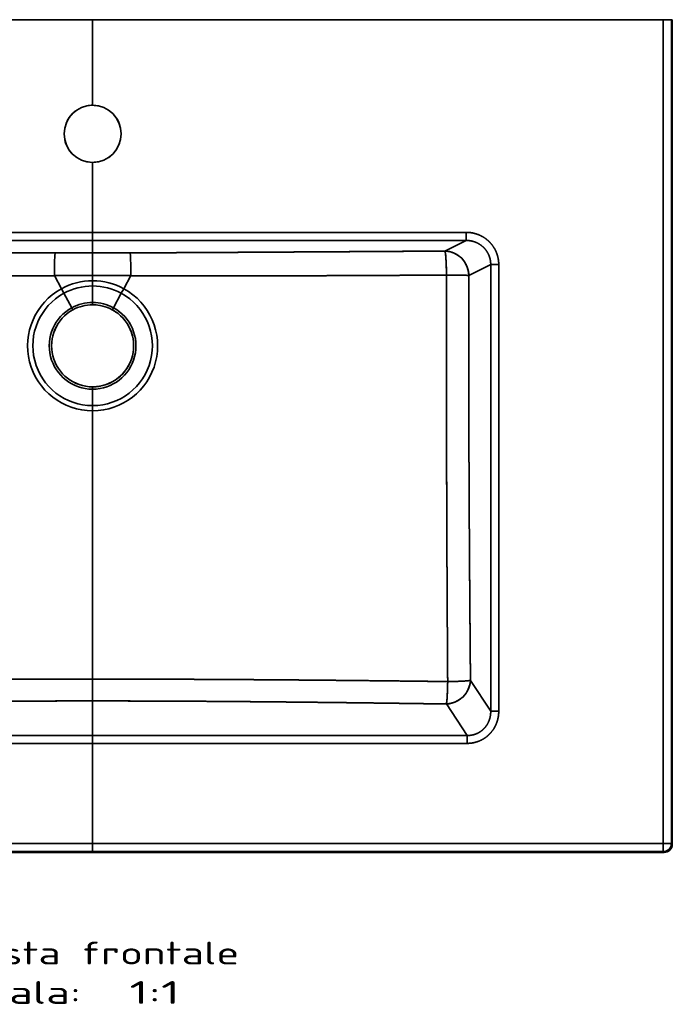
# Model space of a CAD drawing. Extents: x 239 to 1481, y 42 to 1289.
# Tile 2 of 6: x 550 to 950, y 42 to 646. Entities that reach past the tile are written whole.
import ezdxf
from ezdxf.enums import TextEntityAlignment as Align

# ---------------------------------------------------------------- set-up
doc = ezdxf.new("R2010")
doc.units = 0
doc.layers.get('0').update_dxf_attribs({"lineweight": 13})
doc.styles.get("Standard").update_dxf_attribs({"font": 'isocp.shx'})

# ---------------------------------------------------------------- blocks, each defined once
blk = doc.blocks.new('BLOCK36')
at = {"color": 7, "lineweight": 13}
for s, p, p2 in [('Vista frontale', (-80, -579.43), (90.02, -579.43)), ('Scala:', (-80, -603.61), (-7.14, -603.61)), ('  1:1', (-7.14, -603.61), (53.59, -603.61))]:
    blk.add_text(s, height=14, dxfattribs=at).set_placement(p, p2, align=Align.FIT)
blk = doc.blocks.new('BLOCK38')
at = {"color": 7, "lineweight": 35}
for p, q in [((-350.17, 0), (0, 0)), ((0, 0), (-350.17, 0)), ((0, 0), (0, -52.5)), ((350.17, 0), (0, 0)), ((0, 0), (0, -52.5)), ((350.17, 0), (0, 0)), ((0, 0), (44.75, 0)), ((44.75, 0), (155.5, 0)), ((158.16, 0), (227.77, 0)), ((286.94, 0), (230.51, 0)), ((355.7, 0), (291.66, 0)), ((350.17, 0), (350.17, -505.17)), ((350.17, -505.17), (350.17, 0)), ((355.17, -505.17), (355.17, 0)), ((355.17, -505.17), (355.17, 0)), ((355.7, 0), (355.7, -505.7)), ((355.7, -505.7), (355.7, 0)), ((-44.75, 0), (0, 0)), ((0, -87.5), (0, -130.42)), ((0, -87.5), (0, -130.42)), ((0, -130.42), (-229.19, -130.42)), ((0, -130.42), (-229.19, -130.42)), ((229.19, -130.42), (0, -130.42)), ((0, -130.42), (229.19, -130.42)), ((-229.19, -135.4), (0, -135.4)), ((-229.19, -135.4), (0, -135.4)), ((0, -135.4), (229.19, -135.4)), ((0, -135.4), (229.19, -135.4)), ((244.27, -150.19), (244.27, -424.06)), ((244.27, -150.19), (244.27, -424.06)), ((249.2, -424.06), (249.2, -150.19)), ((249.2, -150.19), (249.2, -424.06)), ((0, -404.42), (0, -239.88)), ((0, -404.42), (0, -239.88)), ((231.85, -405.19), (244.27, -424.06)), ((244.27, -424.06), (231.85, -405.19)), ((0, -417.82), (0, -439.01)), ((0, -439.01), (0, -417.82)), ((229.8, -439.01), (217.08, -419.68)), ((217.08, -419.68), (229.8, -439.01)), ((0, -439.01), (-229.8, -439.01)), ((0, -439.01), (-229.8, -439.01)), ((229.8, -439.01), (0, -439.01)), ((229.8, -439.01), (0, -439.01)), ((-229.8, -443.84), (0, -443.84)), ((-229.8, -443.84), (0, -443.84)), ((0, -443.84), (0, -505.17)), ((0, -443.84), (229.8, -443.84)), ((229.8, -443.84), (0, -443.84)), ((0, -443.84), (0, -505.17)), ((0, -505.17), (-350.17, -505.17)), ((0, -505.17), (-350.17, -505.17)), ((350.17, -505.17), (0, -505.17)), ((0, -505.17), (350.17, -505.17)), ((0, -510.7), (-350.7, -510.7)), ((-350.7, -510.7), (0, -510.7)), ((-350.17, -510.17), (0, -510.17)), ((-350.17, -510.17), (0, -510.17)), ((0, -510.17), (350.17, -510.17)), ((0, -510.17), (350.17, -510.17)), ((350.7, -510.7), (0, -510.7)), ((0, -510.7), (350.7, -510.7))]:
    blk.add_line(p, q, dxfattribs=at)
at = {"color": 7, "lineweight": 35, "ltscale": 0.25}
for p, q in [((125, 0), (135, 0)), ((135, 0), (145, 0)), ((145, 0), (135, 0)), ((125, 0), (135, 0)), ((145, 0), (155, 0)), ((145, 0), (155, 0))]:
    blk.add_line(p, q, dxfattribs=at)
at = {"color": 7, "lineweight": 35, "ltscale": 0.066585}
blk.add_line((158.16, 0), (155.5, 0), dxfattribs=at)
at = {"color": 7, "lineweight": 35, "ltscale": 0.068549}
blk.add_line((227.77, 0), (230.51, 0), dxfattribs=at)
at = {"color": 7, "lineweight": 35, "ltscale": 0.093273}
blk.add_line((286.94, 0), (290.67, 0), dxfattribs=at)
at = {"color": 7, "lineweight": 35, "ltscale": 0.124924}
for p, q in [((350.17, 0), (355.17, 0)), ((350.17, 0), (355.17, 0)), ((0, -510.17), (0, -505.17)), ((0, -505.17), (0, -510.17)), ((350.17, -505.17), (350.17, -510.17)), ((355.17, -505.17), (350.17, -505.17)), ((350.17, -505.17), (355.17, -505.17))]:
    blk.add_line(p, q, dxfattribs=at)
at = {"color": 7, "lineweight": 35, "ltscale": 0.013248}
for p, q in [((355.17, 0), (355.7, 0)), ((355.7, 0), (355.17, 0)), ((0, -510.7), (0, -510.17)), ((0, -510.17), (0, -510.7))]:
    blk.add_line(p, q, dxfattribs=at)
at = {"color": 7, "lineweight": 35, "ltscale": 0.024746}
blk.add_line((290.67, 0), (291.66, 0), dxfattribs=at)
at = {"color": 7, "lineweight": 35, "ltscale": 0.124524}
for p, q in [((0, -135.4), (0, -130.42)), ((0, -130.42), (0, -135.4)), ((229.19, -130.42), (229.19, -135.4)), ((229.19, -130.42), (229.19, -135.4))]:
    blk.add_line(p, q, dxfattribs=at)
at = {"color": 7, "lineweight": 35, "ltscale": 0.191047}
for p, q in [((0, -135.4), (0, -143.04)), ((0, -143.04), (0, -135.4))]:
    blk.add_line(p, q, dxfattribs=at)
at = {"color": 7, "lineweight": 35, "ltscale": 0.366086}
for p, q in [((216.08, -141.91), (229.19, -135.4)), ((229.19, -135.4), (216.08, -141.91))]:
    blk.add_line(p, q, dxfattribs=at)
at = {"color": 7, "lineweight": 35, "ltscale": 0.346404}
for p, q in [((0, -143.04), (0, -156.9)), ((0, -156.9), (0, -143.04))]:
    blk.add_line(p, q, dxfattribs=at)
at = {"color": 7, "lineweight": 35, "ltscale": 0.374599}
for p, q in [((230.85, -156.85), (244.27, -150.19)), ((244.27, -150.19), (230.85, -156.85))]:
    blk.add_line(p, q, dxfattribs=at)
at = {"color": 7, "lineweight": 35, "ltscale": 0.123101}
for p, q in [((244.27, -150.19), (249.2, -150.19)), ((249.2, -150.19), (244.27, -150.19)), ((249.2, -424.06), (244.27, -424.06)), ((249.2, -424.06), (244.27, -424.06))]:
    blk.add_line(p, q, dxfattribs=at)
at = {"color": 7, "lineweight": 35, "ltscale": 0.228078}
for p, q in [((-19.12, -165), (-23.49, -156.99)), ((-23.49, -156.99), (-19.12, -165)), ((19.12, -165), (23.49, -156.99)), ((23.49, -156.99), (19.12, -165))]:
    blk.add_line(p, q, dxfattribs=at)
at = {"color": 7, "lineweight": 35, "ltscale": 0.080485}
blk.add_line((0, -160.12), (0, -156.9), dxfattribs=at)
blk.add_line((0, -160.12), (0, -156.9), dxfattribs=at)
at = {"color": 7, "lineweight": 35, "ltscale": 0.080146}
for p, q in [((0, -160.12), (0, -163.32)), ((0, -160.12), (0, -163.32)), ((-19.12, -165), (-17.58, -167.81)), ((-17.58, -167.81), (-19.12, -165)), ((19.12, -165), (17.58, -167.81)), ((17.58, -167.81), (19.12, -165)), ((0, -236.68), (0, -239.88)), ((0, -236.68), (0, -239.88))]:
    blk.add_line(p, q, dxfattribs=at)
at = {"color": 7, "lineweight": 35, "ltscale": 0.251763}
for p, q in [((-12.76, -176.65), (-17.58, -167.81)), ((-17.58, -167.81), (-12.76, -176.65)), ((0, -173.39), (0, -163.32)), ((0, -173.39), (0, -163.32)), ((17.58, -167.81), (12.76, -176.65)), ((12.76, -176.65), (17.58, -167.81)), ((0, -236.68), (0, -226.61)), ((0, -236.68), (0, -226.61))]:
    blk.add_line(p, q, dxfattribs=at)
at = {"color": 7, "lineweight": 35, "ltscale": 0.035798}
for p, q in [((0, -173.39), (0, -174.82)), ((0, -173.39), (0, -174.82)), ((-12.76, -176.65), (-12.07, -177.91)), ((-12.07, -177.91), (-12.76, -176.65)), ((12.07, -177.91), (12.76, -176.65)), ((12.76, -176.65), (12.07, -177.91)), ((0, -225.17), (0, -226.61)), ((0, -225.17), (0, -226.61))]:
    blk.add_line(p, q, dxfattribs=at)
at = {"color": 7, "lineweight": 35, "ltscale": 0.335053}
blk.add_line((0, -417.82), (0, -404.42), dxfattribs=at)
blk.add_line((0, -417.82), (0, -404.42), dxfattribs=at)
at = {"color": 7, "lineweight": 35, "ltscale": 0.120741}
for p, q in [((0, -439.01), (0, -443.84)), ((0, -443.84), (0, -439.01)), ((229.8, -439.01), (229.8, -443.84)), ((229.8, -443.84), (229.8, -439.01))]:
    blk.add_line(p, q, dxfattribs=at)
at = {"color": 7, "lineweight": 35, "ltscale": 0.124925}
blk.add_line((350.17, -510.17), (350.17, -505.17), dxfattribs=at)
at = {"color": 7, "lineweight": 35, "ltscale": 0.018735}
for p, q in [((355.7, -505.7), (355.17, -505.17)), ((355.7, -505.7), (355.17, -505.17)), ((350.17, -510.17), (350.7, -510.7)), ((350.17, -510.17), (350.7, -510.7))]:
    blk.add_line(p, q, dxfattribs=at)
at = {"color": 7, "lineweight": 35}
for centre, radius, start, end in [((0, -70), 17.5, 90.00014, 269.99986), ((0, -70), 17.5, 90, 270), ((0, -70.03), 17.53, 90.12691, 101.978), ((0, -70), 17.5, 270, 450), ((0, -70), 17.5, 270.00001, 89.99999), ((-0.01, -70.05), 17.55, 77.00829, 89.90246), ((0.01, -70.01), 17.51, 126.09214, 157.71763), ((-0.02, -70.01), 17.52, 16.68482, 51.62198), ((0.01, -69.99), 17.52, 191.85711, 227.04537), ((-0.01, -69.99), 17.51, 304.35701, 340.2908), ((0, -69.97), 17.53, 251.43803, 269.9869), ((0, -69.97), 17.53, 270.01108, 282.2996), ((0.71, 7255.18), 7398.22, 269.81658, 269.994502), ((0.71, 7254.6), 7397.64, 269.816569, 269.994505), ((-0.71, 7255.18), 7398.22, 270.005498, 270.18342), ((-0.71, 7254.11), 7397.15, 270.005482, 270.183429), ((0, -200), 39.88, 90, 118.64789), ((0, -200), 39.88, 90, 118.64789), ((0, -200), 39.88, 61.35211, 90), ((0, -200), 39.88, 61.35211, 90), ((0, -200), 39.88, 118.64789, 270), ((0, -200), 39.88, 118.64789, 270), ((0, -200), 36.68, 118.64789, 270), ((0, -200), 36.68, 118.64789, 270), ((0, -200), 36.68, 90, 118.64789), ((0, -200), 36.68, 90, 118.64789), ((0, -200), 36.68, 61.35211, 90), ((0, -200), 36.68, 61.35211, 90), ((0, -200), 39.88, 270, 61.35211), ((0, -200), 39.88, 270, 61.35211), ((0, -200), 36.68, 270, 61.35211), ((0, -200), 36.68, 270, 61.35211), ((0, -200), 26.61, 90, 118.64789), ((0, -200), 26.61, 90, 118.64789), ((0, -200), 25.18, 90, 118.64789), ((0, -200), 25.18, 90, 118.64789), ((0, -200), 26.61, 61.35211, 90), ((0, -200), 26.61, 61.35211, 90), ((0, -200), 25.18, 61.35211, 90), ((0, -200), 25.18, 61.35211, 90), ((0, -200.03), 25.2, 80.15652, 89.60429), ((0, -200), 26.61, 118.64789, 270), ((0, -200), 26.61, 118.64789, 270), ((0, -200), 25.18, 118.64789, 270), ((0, -200), 25.17, 118.64789, 270), ((0, -200), 26.61, 270, 61.35211), ((0, -200), 26.61, 270, 61.35211), ((0, -200), 25.18, 270, 421.35211), ((0, -200), 25.17, 270, 61.35211), ((-0.01, -200.01), 25.18, 37.69086, 61.16176), ((0, -200), 25.18, 356.04017, 23.76857), ((-0.01, -199.99), 25.19, 301.97364, 331.46566), ((0, -199.95), 25.22, 270.00988, 281.27946), ((350.16, -505.16), 5, 270.08862, 359.91169), ((350.7, -505.7), 5, 269.98423, 0.01577), ((350.7, -505.7), 5, 269.9848, 0.01518)]:
    blk.add_arc(centre, radius, start, end, dxfattribs=at)
for centre, major_axis, ratio, start_param, end_param in [((-22.97, -157.95), (-0.05, -15), 0.035, 3.228916, 4.648851), ((-22.97, -157.95), (-0.05, -15), 0.035, 3.228916, 4.648851), ((22.97, -157.95), (0.05, -15), 0.035, 1.634335, 3.05427), ((22.97, -157.95), (0.05, -15), 0.035, 1.634335, 3.054269), ((216.08, -156.85), (6.67, -13.44), 0.981173, 1.117739, 2.6734), ((216.08, -156.85), (0.09, -15), 0.071142, 1.584564, 3.0541), ((217.08, -405.19), (-12.53, -8.25), 0.952213, 1.011039, 2.536876), ((217.08, -405.19), (-0.22, -15), 0.053425, 0.262185, 1.521752), ((217.08, -405.19), (15, 0.13), 0.050303, 4.76464, 6.108427), ((350.17, -505.17), (-3.54, -3.54), 0.998783, 0.786007, 2.355586)]:
    blk.add_ellipse(centre, major_axis=major_axis, ratio=ratio, start_param=start_param, end_param=end_param, dxfattribs=at)
for points, knots in [([(249.2, -150.19), (249.2, -148.45), (249, -146.7), (248.62, -144.99), (247.43, -141.53), (245.48, -138.44), (244.28, -136.96), (241.64, -134.42), (238.49, -132.53), (236.88, -131.8), (234.38, -130.97), (231.79, -130.56), (230.93, -130.46), (230.06, -130.42), (229.19, -130.42)], [0, 0, 0, 0, 0, 0, 11.537261, 11.537261, 11.537261, 24.015046, 24.015046, 24.015046, 35.643726, 35.643726, 35.643726, 41.37999, 41.37999, 41.37999, 41.37999, 41.37999, 41.37999]), ([(229.19, -130.42), (231.18, -130.42), (233.16, -130.66), (235.11, -131.14), (238.82, -132.56), (242.08, -134.84), (243.54, -136.17), (246.12, -139.16), (247.88, -142.7), (248.53, -144.56), (249.02, -146.83), (249.17, -149.13), (249.19, -149.49), (249.2, -149.84), (249.2, -150.19)], [0, 0, 0, 0, 0, 0, 14.067126, 14.067126, 14.067126, 27.967569, 27.967569, 27.967569, 41.814015, 41.814015, 41.814015, 44.313977, 44.313977, 44.313977, 44.313977, 44.313977, 44.313977]), ([(229.19, -135.4), (230.99, -135.39), (232.79, -135.64), (234.54, -136.15), (237.8, -137.65), (240.47, -140.05), (241.61, -141.42), (243.04, -143.81), (243.86, -146.45), (244.08, -147.43), (244.23, -148.58), (244.27, -149.73), (244.27, -149.88), (244.27, -150.04), (244.27, -150.19)], [0, 0, 0, 0, 0, 0, 15.63384, 15.63384, 15.63384, 30.914448, 30.914448, 30.914448, 39.613822, 39.613822, 39.613822, 40.950081, 40.950081, 40.950081, 40.950081, 40.950081, 40.950081]), ([(244.27, -150.19), (244.28, -148.69), (244.1, -147.18), (243.72, -145.71), (242.55, -142.78), (240.64, -140.26), (239.47, -139.1), (236.92, -137.19), (233.96, -136), (232.46, -135.61), (230.89, -135.41), (229.32, -135.4), (229.28, -135.4), (229.24, -135.4), (229.19, -135.4)], [0, 0, 0, 0, 0, 0, 11.477961, 11.477961, 11.477961, 23.913077, 23.913077, 23.913077, 35.583486, 35.583486, 35.583486, 35.89394, 35.89394, 35.89394, 35.89394, 35.89394, 35.89394]), ([(-22.97, -143), (-27.04, -142.99), (-31.28, -142.98), (-35.72, -142.96), (-42.73, -142.93), (-50.05, -142.89), (-52.6, -142.88), (-58.45, -142.85), (-64.41, -142.82), (-67.79, -142.8), (-76.75, -142.75), (-85.81, -142.7), (-90.99, -142.67), (-100.7, -142.61), (-110.43, -142.56), (-114.49, -142.53), (-123, -142.48), (-131.5, -142.43), (-134.13, -142.41), (-142.64, -142.36), (-151.15, -142.31), (-155.22, -142.29), (-167.65, -142.21), (-180.09, -142.13), (-187.31, -142.09), (-198.08, -142.02), (-208.84, -141.95), (-211.25, -141.94), (-213.67, -141.92), (-216.08, -141.91)], [0, 0, 0, 0, 0, 0, 35.786773, 35.786773, 35.786773, 54.33388, 54.33388, 54.33388, 78.23996, 78.23996, 78.23996, 117.343701, 117.343701, 117.343701, 145.417332, 145.417332, 145.417332, 176.037704, 176.037704, 176.037704, 204.149975, 204.149975, 204.149975, 261.931927, 261.931927, 261.931927, 278.635497, 278.635497, 278.635497, 278.635497, 278.635497, 278.635497]), ([(-216.08, -141.91), (-209.5, -141.95), (-202.91, -141.99), (-196.33, -142.03), (-188.82, -142.08), (-181.32, -142.12), (-180.57, -142.13), (-178.78, -142.14), (-177, -142.15), (-176.13, -142.16), (-173.67, -142.17), (-171.21, -142.19), (-169.63, -142.2), (-167.32, -142.21), (-165.01, -142.22), (-164.29, -142.23), (-156.88, -142.27), (-149.46, -142.32), (-142.76, -142.36), (-135.47, -142.41), (-128.17, -142.45), (-127.62, -142.45), (-126.03, -142.46), (-124.41, -142.47), (-123.38, -142.48), (-121.51, -142.49), (-119.64, -142.5), (-118.8, -142.51), (-117.26, -142.52), (-115.74, -142.52), (-115.14, -142.53), (-110.72, -142.55), (-106.3, -142.58), (-102.57, -142.6), (-97.37, -142.63), (-92.18, -142.66), (-91.5, -142.67), (-87.41, -142.69), (-83.32, -142.71), (-80.69, -142.73), (-76.76, -142.75), (-72.83, -142.77), (-71.6, -142.78), (-65.95, -142.81), (-60.33, -142.84), (-56.05, -142.86), (-46.62, -142.91), (-37.43, -142.95), (-32.43, -142.97), (-27.63, -142.99), (-22.97, -143)], [0, 0, 0, 0, 0, 0, 46.08747, 46.08747, 46.08747, 52.469189, 52.469189, 52.469189, 58.620811, 58.620811, 58.620811, 69.840168, 69.840168, 69.840168, 74.852534, 74.852534, 74.852534, 121.679739, 121.679739, 121.679739, 125.854402, 125.854402, 125.854402, 132.804154, 132.804154, 132.804154, 138.550547, 138.550547, 138.550547, 143.336633, 143.336633, 143.336633, 169.428876, 169.428876, 169.428876, 179.705516, 179.705516, 179.705516, 198.068655, 198.068655, 198.068655, 207.360451, 207.360451, 207.360451, 237.890062, 237.890062, 237.890062, 275.053115, 275.053115, 275.053115, 275.053115, 275.053115, 275.053115]), ([(22.97, -143), (27.04, -142.99), (31.28, -142.98), (35.72, -142.96), (42.73, -142.93), (50.05, -142.89), (52.6, -142.88), (58.45, -142.85), (64.41, -142.82), (67.79, -142.8), (76.75, -142.75), (85.81, -142.7), (90.99, -142.67), (100.7, -142.61), (110.43, -142.56), (114.49, -142.53), (123, -142.48), (131.5, -142.43), (134.13, -142.41), (142.64, -142.36), (151.15, -142.31), (155.22, -142.29), (167.65, -142.21), (180.09, -142.13), (187.31, -142.09), (198.08, -142.02), (208.84, -141.95), (211.25, -141.94), (213.67, -141.92), (216.08, -141.91)], [0, 0, 0, 0, 0, 0, 35.786773, 35.786773, 35.786773, 54.33388, 54.33388, 54.33388, 78.23996, 78.23996, 78.23996, 117.343701, 117.343701, 117.343701, 145.417332, 145.417332, 145.417332, 176.037704, 176.037704, 176.037704, 204.149975, 204.149975, 204.149975, 261.931927, 261.931927, 261.931927, 278.635497, 278.635497, 278.635497, 278.635497, 278.635497, 278.635497]), ([(216.08, -141.91), (212.11, -141.93), (208.14, -141.96), (204.19, -141.98), (197.64, -142.02), (191.09, -142.06), (188.48, -142.08), (183.84, -142.11), (179.19, -142.14), (177.39, -142.15), (167.41, -142.21), (157.42, -142.27), (149.47, -142.32), (140.94, -142.37), (132.4, -142.42), (131.4, -142.43), (129.64, -142.44), (127.89, -142.45), (126.73, -142.46), (124.65, -142.47), (122.56, -142.48), (121.62, -142.49), (120.33, -142.5), (119.02, -142.5), (118.67, -142.51), (114.34, -142.53), (110, -142.56), (106.02, -142.58), (101.24, -142.61), (96.47, -142.64), (95.68, -142.64), (93.29, -142.66), (90.92, -142.67), (89.33, -142.68), (86.43, -142.7), (83.53, -142.71), (82.27, -142.72), (73.59, -142.77), (64.93, -142.82), (57.53, -142.86), (46.01, -142.91), (34.91, -142.96), (30.82, -142.98), (26.85, -142.99), (22.97, -143)], [0, 0, 0, 0, 0, 0, 27.711901, 27.711901, 27.711901, 46.05831, 46.05831, 46.05831, 60.234131, 60.234131, 60.234131, 115.706645, 115.706645, 115.706645, 119.744683, 119.744683, 119.744683, 127.981923, 127.981923, 127.981923, 134.614845, 134.614845, 134.614845, 137.082752, 137.082752, 137.082752, 164.845288, 164.845288, 164.845288, 170.397702, 170.397702, 170.397702, 181.50253, 181.50253, 181.50253, 190.78566, 190.78566, 190.78566, 242.318339, 242.318339, 242.318339, 273.15487, 273.15487, 273.15487, 273.15487, 273.15487, 273.15487]), ([(217.14, -156.64), (217.12, -153.87), (217.06, -151.11), (216.95, -148.43), (216.72, -145), (216.39, -142.84), (216.29, -142.35), (216.18, -142.04), (216.08, -141.91)], [0, 0, 0, 0, 0, 0, 20.068927, 20.068927, 20.068927, 27.964572, 27.964572, 27.964572, 27.964572, 27.964572, 27.964572]), ([(216.08, -141.91), (216.08, -141.91), (216.09, -141.91), (216.09, -141.91), (216.1, -141.91), (216.12, -141.91), (216.13, -141.91), (216.15, -141.91), (216.18, -141.91), (216.19, -141.91), (216.23, -141.91), (216.3, -141.91), (216.35, -141.91), (216.44, -141.92), (216.62, -141.93), (216.66, -141.93), (216.75, -141.93), (216.86, -141.94), (216.92, -141.94), (217.03, -141.95), (217.15, -141.96), (217.21, -141.97), (217.32, -141.98), (217.44, -141.99), (217.5, -142), (217.73, -142.03), (217.96, -142.06), (218.14, -142.08), (218.44, -142.13), (218.74, -142.19), (218.87, -142.22), (219.03, -142.25), (219.19, -142.29), (219.23, -142.3), (219.29, -142.31), (219.36, -142.33), (219.39, -142.34), (219.45, -142.35), (219.52, -142.37), (219.55, -142.38), (219.59, -142.39), (219.64, -142.4), (219.65, -142.41), (219.69, -142.42), (219.72, -142.42), (219.74, -142.43), (219.82, -142.45), (219.9, -142.48), (219.97, -142.5), (220.06, -142.52), (220.15, -142.55), (220.17, -142.56), (220.24, -142.58), (220.31, -142.6), (220.33, -142.61), (220.71, -142.73), (221.09, -142.86), (221.42, -142.99), (221.85, -143.18), (222.28, -143.38), (222.4, -143.44), (222.73, -143.61), (223.07, -143.79), (223.29, -143.92), (223.67, -144.15), (224.05, -144.39), (224.2, -144.49), (224.51, -144.71), (224.81, -144.93), (224.96, -145.04), (225.18, -145.22), (225.4, -145.4), (225.46, -145.45), (225.6, -145.57), (225.74, -145.69), (225.8, -145.75), (226.01, -145.94), (226.21, -146.13), (226.34, -146.26), (226.59, -146.51), (226.83, -146.76), (226.94, -146.89), (227.09, -147.06), (227.24, -147.24), (227.27, -147.27), (227.35, -147.36), (227.43, -147.46), (227.47, -147.52), (227.55, -147.61), (227.63, -147.71), (227.66, -147.75), (227.71, -147.82), (227.75, -147.88), (227.77, -147.9), (227.8, -147.93), (227.83, -147.97), (227.84, -147.99), (228.54, -148.94), (229.15, -149.95), (229.65, -150.99), (230.31, -152.77), (230.68, -154.63), (230.78, -155.37), (230.84, -156.11), (230.85, -156.85)], [0, 0, 0, 0, 0, 0, 4.220912, 4.220912, 4.220912, 8.285377, 8.285377, 8.285377, 11.212252, 11.212252, 11.212252, 13.116133, 13.116133, 13.116133, 13.633542, 13.633542, 13.633542, 14.150951, 14.150951, 14.150951, 14.637572, 14.637572, 14.637572, 15.124194, 15.124194, 15.124194, 16.557526, 16.557526, 16.557526, 17.632595, 17.632595, 17.632595, 17.901374, 17.901374, 17.901374, 18.170153, 18.170153, 18.170153, 18.443175, 18.443175, 18.443175, 18.577591, 18.577591, 18.577591, 18.712008, 18.712008, 18.712008, 19.265361, 19.265361, 19.265361, 19.449815, 19.449815, 19.449815, 19.840478, 19.840478, 19.840478, 22.68581, 22.68581, 22.68581, 23.687386, 23.687386, 23.687386, 25.71891, 25.71891, 25.71891, 27.215555, 27.215555, 27.215555, 28.714918, 28.714918, 28.714918, 29.505486, 29.505486, 29.505486, 30.261335, 30.261335, 30.261335, 31.772959, 31.772959, 31.772959, 33.151202, 33.151202, 33.151202, 33.623175, 33.623175, 33.623175, 34.069048, 34.069048, 34.069048, 34.457283, 34.457283, 34.457283, 34.651409, 34.651409, 34.651409, 34.845536, 34.845536, 34.845536, 44.121819, 44.121819, 44.121819, 50.104774, 50.104774, 50.104774, 50.104774, 50.104774, 50.104774]), ([(-23.49, -156.99), (-27.22, -157.02), (-31.23, -157.04), (-35.65, -157.07), (-44.25, -157.11), (-54.69, -157.15), (-59.5, -157.16), (-68.74, -157.17), (-78.95, -157.17), (-83.59, -157.17), (-93.14, -157.15), (-103.08, -157.13), (-108.21, -157.12), (-118.34, -157.09), (-128.64, -157.05), (-133.84, -157.03), (-147.45, -156.98), (-161.16, -156.92), (-169.72, -156.88), (-184.33, -156.81), (-198.97, -156.73), (-205.02, -156.7), (-211.08, -156.67), (-217.14, -156.64)], [0, 0, 0, 0, 0, 0, 73.683862, 73.683862, 73.683862, 128.779532, 128.779532, 128.779532, 171.449332, 171.449332, 171.449332, 214.545366, 214.545366, 214.545366, 256.676729, 256.676729, 256.676729, 326.166678, 326.166678, 326.166678, 375.2284, 375.2284, 375.2284, 375.2284, 375.2284, 375.2284]), ([(-23.49, -156.99), (-27.69, -157.02), (-32.06, -157.05), (-36.63, -157.08), (-43.85, -157.11), (-51.37, -157.14), (-53.99, -157.15), (-60.05, -157.16), (-66.23, -157.17), (-69.74, -157.17), (-75.74, -157.17), (-81.78, -157.17), (-84.26, -157.17), (-94.2, -157.15), (-104.19, -157.13), (-111.68, -157.11), (-123.32, -157.07), (-134.96, -157.03), (-138.78, -157.01), (-147, -156.98), (-155.21, -156.94), (-159.28, -156.93), (-167.19, -156.89), (-175.09, -156.85), (-180.11, -156.83), (-189.82, -156.78), (-199.53, -156.73), (-205.41, -156.7), (-211.28, -156.67), (-217.14, -156.64)], [0, 0, 0, 0, 0, 0, 36.510326, 36.510326, 36.510326, 55.522857, 55.522857, 55.522857, 80.291431, 80.291431, 80.291431, 97.576038, 97.576038, 97.576038, 149.290111, 149.290111, 149.290111, 177.878826, 177.878826, 177.878826, 205.995441, 205.995441, 205.995441, 232.469393, 232.469393, 232.469393, 273.104587, 273.104587, 273.104587, 273.104587, 273.104587, 273.104587]), ([(0, -156.9), (-3.16, -156.9), (-6.32, -156.9), (-9.56, -156.91), (-14.23, -156.94), (-19.02, -156.96), (-20.5, -156.97), (-21.99, -156.98), (-23.49, -156.99)], [0, 0, 0, 0, 0, 0, 28.077564, 28.077564, 28.077564, 40.483443, 40.483443, 40.483443, 40.483443, 40.483443, 40.483443]), ([(0, -156.9), (-3.58, -156.9), (-7.15, -156.9), (-10.82, -156.92), (-15.51, -156.94), (-20.36, -156.97), (-21.4, -156.98), (-22.44, -156.99), (-23.49, -156.99)], [0, 0, 0, 0, 0, 0, 26.003423, 26.003423, 26.003423, 33.01882, 33.01882, 33.01882, 33.01882, 33.01882, 33.01882]), ([(0, -156.9), (3.58, -156.9), (7.15, -156.9), (10.82, -156.92), (15.51, -156.94), (20.36, -156.97), (21.4, -156.98), (22.44, -156.99), (23.49, -156.99)], [0, 0, 0, 0, 0, 0, 26.003423, 26.003423, 26.003423, 33.01882, 33.01882, 33.01882, 33.01882, 33.01882, 33.01882]), ([(0, -156.9), (3.16, -156.9), (6.32, -156.9), (9.56, -156.91), (14.23, -156.94), (19.02, -156.96), (20.5, -156.97), (21.99, -156.98), (23.49, -156.99)], [0, 0, 0, 0, 0, 0, 28.077211, 28.077211, 28.077211, 40.482647, 40.482647, 40.482647, 40.482647, 40.482647, 40.482647]), ([(23.49, -156.99), (27.22, -157.02), (31.23, -157.04), (35.65, -157.07), (44.25, -157.11), (54.69, -157.15), (59.51, -157.16), (68.74, -157.17), (78.96, -157.17), (83.6, -157.17), (93.15, -157.15), (103.1, -157.13), (108.2, -157.12), (118.34, -157.09), (128.64, -157.05), (133.82, -157.03), (147.44, -156.98), (161.15, -156.92), (169.72, -156.88), (184.34, -156.81), (198.98, -156.73), (205.03, -156.7), (211.09, -156.67), (217.14, -156.64)], [0, 0, 0, 0, 0, 0, 73.706411, 73.706411, 73.706411, 128.793485, 128.793485, 128.793485, 171.471181, 171.471181, 171.471181, 214.607889, 214.607889, 214.607889, 256.69003, 256.69003, 256.69003, 326.261689, 326.261689, 326.261689, 375.28376, 375.28376, 375.28376, 375.28376, 375.28376, 375.28376]), ([(23.49, -156.99), (27.69, -157.02), (32.06, -157.05), (36.63, -157.08), (43.85, -157.11), (51.37, -157.14), (53.99, -157.15), (60.05, -157.16), (66.23, -157.17), (69.74, -157.17), (75.74, -157.17), (81.78, -157.17), (84.26, -157.17), (94.2, -157.15), (104.19, -157.13), (111.68, -157.11), (123.32, -157.07), (134.96, -157.03), (138.78, -157.01), (147, -156.98), (155.21, -156.94), (159.28, -156.93), (167.19, -156.89), (175.09, -156.85), (180.11, -156.83), (189.82, -156.78), (199.53, -156.73), (205.41, -156.7), (211.28, -156.67), (217.14, -156.64)], [0, 0, 0, 0, 0, 0, 36.510326, 36.510326, 36.510326, 55.522857, 55.522857, 55.522857, 80.291431, 80.291431, 80.291431, 97.576038, 97.576038, 97.576038, 149.290111, 149.290111, 149.290111, 177.878826, 177.878826, 177.878826, 205.995441, 205.995441, 205.995441, 232.469393, 232.469393, 232.469393, 273.104587, 273.104587, 273.104587, 273.104587, 273.104587, 273.104587]), ([(217.14, -156.64), (217.12, -171.76), (217.11, -186.87), (217.1, -201.88), (217.11, -222.01), (217.14, -242.16), (217.15, -247.2), (217.18, -262.29), (217.22, -277.39), (217.25, -287.58), (217.31, -306.03), (217.39, -324.43), (217.43, -332.65), (217.53, -352.47), (217.64, -372.14), (217.72, -383.48), (217.79, -394.74), (217.87, -405.94)], [0, 0, 0, 0, 0, 0, 121.353976, 121.353976, 121.353976, 161.767785, 161.767785, 161.767785, 242.438279, 242.438279, 242.438279, 309.876336, 309.876336, 309.876336, 402.825555, 402.825555, 402.825555, 402.825555, 402.825555, 402.825555]), ([(217.14, -156.64), (217.12, -172.17), (217.1, -187.75), (217.1, -203.38), (217.12, -230.77), (217.17, -258.01), (217.19, -269.78), (217.26, -291.43), (217.34, -312.87), (217.38, -322.71), (217.49, -345.48), (217.62, -368), (217.7, -380.72), (217.78, -393.36), (217.87, -405.94)], [0, 0, 0, 0, 0, 0, 107.898081, 107.898081, 107.898081, 189.405867, 189.405867, 189.405867, 259.76424, 259.76424, 259.76424, 352.346364, 352.346364, 352.346364, 352.346364, 352.346364, 352.346364]), ([(230.85, -156.85), (230.57, -156.83), (230.07, -156.8), (229.39, -156.78), (227.08, -156.72), (223.93, -156.68), (221.72, -156.66), (219.44, -156.65), (217.14, -156.64)], [0, 0, 0, 0, 0, 0, 9.877158, 9.877158, 9.877158, 27.863678, 27.863678, 27.863678, 27.863678, 27.863678, 27.863678]), ([(230.85, -156.85), (230.56, -156.83), (230.06, -156.8), (229.37, -156.78), (227.01, -156.72), (223.87, -156.68), (221.68, -156.66), (219.42, -156.65), (217.14, -156.64)], [0, 0, 0, 0, 0, 0, 8.486327, 8.486327, 8.486327, 24.725494, 24.725494, 24.725494, 24.725494, 24.725494, 24.725494]), ([(231.85, -405.19), (231.68, -385.96), (231.52, -366.65), (231.37, -347.37), (231.17, -318.03), (231.02, -288.48), (230.97, -278.36), (230.91, -263.39), (230.86, -248.39), (230.85, -243.35), (230.82, -233.24), (230.81, -223.13), (230.8, -218.06), (230.79, -207.92), (230.79, -197.77), (230.79, -192.72), (230.8, -182.49), (230.82, -172.27), (230.82, -167.13), (230.84, -161.99), (230.85, -156.85)], [0, 0, 0, 0, 0, 0, 138.800389, 138.800389, 138.800389, 208.823952, 208.823952, 208.823952, 244.181708, 244.181708, 244.181708, 279.648144, 279.648144, 279.648144, 315.198924, 315.198924, 315.198924, 351.218826, 351.218826, 351.218826, 351.218826, 351.218826, 351.218826]), ([(230.85, -156.85), (230.81, -172.3), (230.79, -187.82), (230.78, -203.36), (230.81, -230.66), (230.89, -257.81), (230.93, -269.58), (231.03, -291.32), (231.15, -312.84), (231.21, -322.77), (231.36, -345.43), (231.53, -367.84), (231.64, -380.36), (231.74, -392.81), (231.85, -405.19)], [0, 0, 0, 0, 0, 0, 107.623699, 107.623699, 107.623699, 189.233199, 189.233199, 189.233199, 260.415297, 260.415297, 260.415297, 351.67529, 351.67529, 351.67529, 351.67529, 351.67529, 351.67529]), ([(-217.87, -405.94), (-209.42, -405.83), (-200.94, -405.73), (-192.39, -405.63), (-175.16, -405.43), (-157.8, -405.25), (-149.3, -405.17), (-131.71, -405.01), (-114.06, -404.86), (-105.23, -404.8), (-87.57, -404.68), (-69.93, -404.59), (-61.2, -404.55), (-43.64, -404.48), (-26.15, -404.44), (-17.43, -404.43), (-8.71, -404.42), (0, -404.42)], [0, 0, 0, 0, 0, 0, 70.390228, 70.390228, 70.390228, 141.872868, 141.872868, 141.872868, 213.303977, 213.303977, 213.303977, 284.827625, 284.827625, 284.827625, 356.134474, 356.134474, 356.134474, 356.134474, 356.134474, 356.134474]), ([(-217.87, -405.94), (-209.75, -405.83), (-201.6, -405.74), (-193.42, -405.64), (-175.55, -405.44), (-157.55, -405.25), (-147.92, -405.16), (-129.83, -404.99), (-111.58, -404.85), (-103.21, -404.79), (-81.54, -404.64), (-59.66, -404.54), (-46.09, -404.49), (-28.77, -404.44), (-11.42, -404.42), (-7.61, -404.42), (-3.81, -404.42), (0, -404.42)], [0, 0, 0, 0, 0, 0, 59.63735, 59.63735, 59.63735, 129.823366, 129.823366, 129.823366, 188.752303, 188.752303, 188.752303, 281.958133, 281.958133, 281.958133, 308.125735, 308.125735, 308.125735, 308.125735, 308.125735, 308.125735]), ([(217.87, -405.94), (205.16, -405.78), (192.37, -405.62), (179.5, -405.48), (157.87, -405.25), (136.09, -405.05), (127.21, -404.97), (109.65, -404.83), (92.08, -404.71), (83.09, -404.66), (65.55, -404.56), (48.07, -404.5), (39.23, -404.47), (26.15, -404.44), (13.09, -404.43), (8.73, -404.42), (4.36, -404.42), (0, -404.42)], [0, 0, 0, 0, 0, 0, 105.887201, 105.887201, 105.887201, 176.983215, 176.983215, 176.983215, 248.104789, 248.104789, 248.104789, 319.158664, 319.158664, 319.158664, 354.873592, 354.873592, 354.873592, 354.873592, 354.873592, 354.873592]), ([(217.87, -405.94), (209.75, -405.83), (201.6, -405.74), (193.42, -405.64), (175.55, -405.44), (157.55, -405.25), (147.92, -405.16), (129.83, -404.99), (111.58, -404.85), (103.21, -404.79), (81.54, -404.64), (59.66, -404.54), (46.09, -404.49), (28.77, -404.44), (11.42, -404.42), (7.61, -404.42), (3.81, -404.42), (0, -404.42)], [0, 0, 0, 0, 0, 0, 59.63735, 59.63735, 59.63735, 129.823366, 129.823366, 129.823366, 188.752303, 188.752303, 188.752303, 281.958133, 281.958133, 281.958133, 308.125735, 308.125735, 308.125735, 308.125735, 308.125735, 308.125735]), ([(231.85, -405.19), (231.85, -405.19), (231.85, -405.19), (231.85, -405.2), (231.85, -405.2), (231.85, -405.21), (231.85, -405.21), (231.85, -405.22), (231.85, -405.24), (231.85, -405.25), (231.85, -405.26), (231.85, -405.31), (231.85, -405.32), (231.84, -405.34), (231.84, -405.39), (231.84, -405.42), (231.84, -405.48), (231.83, -405.55), (231.83, -405.57), (231.83, -405.61), (231.82, -405.65), (231.82, -405.67), (231.82, -405.71), (231.82, -405.76), (231.81, -405.78), (231.81, -405.82), (231.81, -405.87), (231.8, -405.89), (231.79, -406), (231.78, -406.11), (231.77, -406.19), (231.76, -406.3), (231.74, -406.41), (231.74, -406.44), (231.73, -406.51), (231.72, -406.58), (231.72, -406.62), (231.7, -406.69), (231.69, -406.77), (231.69, -406.82), (231.67, -406.94), (231.64, -407.06), (231.63, -407.14), (231.6, -407.28), (231.57, -407.42), (231.56, -407.49), (231.53, -407.61), (231.51, -407.73), (231.49, -407.8), (231.46, -407.93), (231.43, -408.07), (231.41, -408.15), (231.38, -408.24), (231.36, -408.33), (231.35, -408.35), (231.34, -408.39), (231.33, -408.44), (231.32, -408.47), (231.31, -408.51), (231.3, -408.56), (231.29, -408.57), (231.28, -408.6), (231.27, -408.63), (231.27, -408.65), (231.26, -408.69), (231.24, -408.74), (231.23, -408.77), (231.2, -408.86), (231.18, -408.95), (231.15, -409.02), (231.09, -409.2), (231.03, -409.37), (230.99, -409.49), (230.88, -409.79), (230.77, -410.08), (230.69, -410.26), (230.54, -410.61), (230.38, -410.95), (230.29, -411.12), (230.16, -411.38), (230.02, -411.63), (229.98, -411.71), (229.88, -411.88), (229.78, -412.05), (229.74, -412.11), (229.65, -412.27), (229.55, -412.43), (229.5, -412.5), (229.43, -412.62), (229.35, -412.74), (229.32, -412.78), (229.06, -413.17), (228.77, -413.56), (228.51, -413.89), (228, -414.5), (227.46, -415.06), (227.19, -415.32), (226.73, -415.75), (226.24, -416.17), (226.03, -416.33), (225.67, -416.61), (225.3, -416.88), (225.14, -416.98), (224.82, -417.2), (224.5, -417.4), (224.33, -417.5), (223.94, -417.73), (223.54, -417.94), (223.31, -418.06), (222.85, -418.28), (222.37, -418.49), (222.13, -418.59), (221.17, -418.96), (220.17, -419.25), (219.41, -419.42), (218.49, -419.57), (217.56, -419.65), (217.4, -419.66), (217.24, -419.67), (217.08, -419.68)], [0, 0, 0, 0, 0, 0, 4.181523, 4.181523, 4.181523, 8.363073, 8.363073, 8.363073, 11.175686, 11.175686, 11.175686, 11.979167, 11.979167, 11.979167, 12.7047, 12.7047, 12.7047, 12.910615, 12.910615, 12.910615, 13.11653, 13.11653, 13.11653, 13.322311, 13.322311, 13.322311, 13.528092, 13.528092, 13.528092, 14.231649, 14.231649, 14.231649, 14.466172, 14.466172, 14.466172, 14.813367, 14.813367, 14.813367, 15.160562, 15.160562, 15.160562, 15.854917, 15.854917, 15.854917, 16.365341, 16.365341, 16.365341, 16.886364, 16.886364, 16.886364, 17.537666, 17.537666, 17.537666, 17.667936, 17.667936, 17.667936, 17.928477, 17.928477, 17.928477, 18.056686, 18.056686, 18.056686, 18.184894, 18.184894, 18.184894, 18.441308, 18.441308, 18.441308, 18.929859, 18.929859, 18.929859, 19.955441, 19.955441, 19.955441, 21.489381, 21.489381, 21.489381, 23.020102, 23.020102, 23.020102, 23.788768, 23.788768, 23.788768, 24.603464, 24.603464, 24.603464, 25.372156, 25.372156, 25.372156, 25.756506, 25.756506, 25.756506, 29.269237, 29.269237, 29.269237, 32.405439, 32.405439, 32.405439, 34.568199, 34.568199, 34.568199, 36.124544, 36.124544, 36.124544, 37.680889, 37.680889, 37.680889, 39.791467, 39.791467, 39.791467, 41.899479, 41.899479, 41.899479, 48.168556, 48.168556, 48.168556, 49.475702, 49.475702, 49.475702, 49.475702, 49.475702, 49.475702]), ([(217.08, -419.68), (217.19, -419.17), (217.3, -418.35), (217.4, -417.29), (217.59, -414.67), (217.73, -411.53), (217.79, -409.77), (217.84, -407.92), (217.87, -406.06), (217.87, -406.02), (217.87, -405.98), (217.87, -405.94)], [0, 0, 0, 0, 0, 0, 12.327862, 12.327862, 12.327862, 26.506518, 26.506518, 26.506518, 26.828225, 26.828225, 26.828225, 26.828225, 26.828225, 26.828225]), ([(217.87, -405.94), (220.52, -405.91), (223.14, -405.85), (225.69, -405.76), (228.81, -405.59), (230.87, -405.37), (231.31, -405.31), (231.64, -405.25), (231.85, -405.19)], [0, 0, 0, 0, 0, 0, 19.194879, 19.194879, 19.194879, 25.700106, 25.700106, 25.700106, 25.700106, 25.700106, 25.700106]), ([(0, -417.82), (-13.38, -417.82), (-26.75, -417.84), (-40.13, -417.89), (-62.26, -417.99), (-84.3, -418.15), (-93.28, -418.22), (-106.36, -418.34), (-119.4, -418.46), (-123.74, -418.51), (-130.26, -418.58), (-136.78, -418.65), (-138.81, -418.67), (-147.44, -418.77), (-156.05, -418.87), (-162.41, -418.95), (-172.94, -419.08), (-183.46, -419.21), (-188.18, -419.28), (-196.43, -419.39), (-204.68, -419.5), (-208.82, -419.56), (-212.95, -419.62), (-217.08, -419.68)], [0, 0, 0, 0, 0, 0, 93.344702, 93.344702, 93.344702, 154.828997, 154.828997, 154.828997, 185.570241, 185.570241, 185.570241, 201.106264, 201.106264, 201.106264, 246.940399, 246.940399, 246.940399, 276.443385, 276.443385, 276.443385, 306.218106, 306.218106, 306.218106, 306.218106, 306.218106, 306.218106]), ([(-217.08, -419.68), (-208.97, -419.56), (-200.84, -419.45), (-192.67, -419.34), (-174.81, -419.1), (-156.81, -418.88), (-147.17, -418.76), (-128.97, -418.56), (-110.61, -418.38), (-102.15, -418.3), (-80.36, -418.11), (-58.37, -417.97), (-44.79, -417.91), (-27.72, -417.85), (-10.62, -417.83), (-7.08, -417.82), (-3.54, -417.82), (0, -417.82)], [0, 0, 0, 0, 0, 0, 59.587209, 59.587209, 59.587209, 129.960735, 129.960735, 129.960735, 189.667297, 189.667297, 189.667297, 283.179239, 283.179239, 283.179239, 307.582488, 307.582488, 307.582488, 307.582488, 307.582488, 307.582488]), ([(217.08, -419.68), (208.97, -419.56), (200.84, -419.45), (192.67, -419.34), (174.81, -419.1), (156.81, -418.88), (147.17, -418.76), (128.97, -418.56), (110.61, -418.38), (102.15, -418.3), (80.36, -418.11), (58.37, -417.97), (44.79, -417.91), (27.72, -417.85), (10.62, -417.83), (7.08, -417.82), (3.54, -417.82), (0, -417.82)], [0, 0, 0, 0, 0, 0, 59.587209, 59.587209, 59.587209, 129.960735, 129.960735, 129.960735, 189.667297, 189.667297, 189.667297, 283.179239, 283.179239, 283.179239, 307.582488, 307.582488, 307.582488, 307.582488, 307.582488, 307.582488]), ([(0, -417.82), (13.37, -417.82), (26.75, -417.84), (40.12, -417.89), (57.92, -417.97), (75.66, -418.09), (79.92, -418.12), (93.12, -418.22), (106.29, -418.34), (115.03, -418.42), (128.17, -418.55), (141.26, -418.7), (145.11, -418.74), (151.66, -418.82), (158.19, -418.9), (160.32, -418.92), (164.58, -418.97), (168.84, -419.03), (170.97, -419.05), (181.5, -419.19), (192.01, -419.33), (200.38, -419.44), (208.74, -419.56), (217.08, -419.68)], [0, 0, 0, 0, 0, 0, 93.33261, 93.33261, 93.33261, 124.563673, 124.563673, 124.563673, 186.161521, 186.161521, 186.161521, 217.575373, 217.575373, 217.575373, 232.800887, 232.800887, 232.800887, 248.026401, 248.026401, 248.026401, 308.163237, 308.163237, 308.163237, 308.163237, 308.163237, 308.163237]), ([(244.27, -424.06), (244.29, -425.62), (244.13, -427.17), (243.78, -428.7), (242.62, -431.8), (240.65, -434.47), (239.4, -435.7), (237.38, -437.15), (235.11, -438.11), (234.42, -438.35), (233.09, -438.72), (231.73, -438.93), (231.09, -438.99), (230.44, -439.02), (229.8, -439.01)], [0, 0, 0, 0, 0, 0, 13.508791, 13.508791, 13.508791, 28.483418, 28.483418, 28.483418, 34.847819, 34.847819, 34.847819, 40.434246, 40.434246, 40.434246, 40.434246, 40.434246, 40.434246]), ([(229.8, -443.84), (231.53, -443.84), (233.27, -443.65), (234.98, -443.27), (238.53, -442.03), (241.69, -439.97), (243.23, -438.65), (245.75, -435.83), (247.52, -432.5), (248.17, -430.87), (248.82, -428.52), (249.11, -426.11), (249.17, -425.43), (249.2, -424.74), (249.2, -424.06)], [0, 0, 0, 0, 0, 0, 11.511191, 11.511191, 11.511191, 24.790551, 24.790551, 24.790551, 36.372384, 36.372384, 36.372384, 40.914836, 40.914836, 40.914836, 40.914836, 40.914836, 40.914836]), ([(229.8, -439.01), (231.29, -439.03), (232.79, -438.86), (234.25, -438.5), (237.14, -437.36), (239.61, -435.48), (240.74, -434.33), (242.6, -431.8), (243.72, -428.86), (244.09, -427.37), (244.28, -425.79), (244.27, -424.21), (244.27, -424.16), (244.27, -424.11), (244.27, -424.06)], [0, 0, 0, 0, 0, 0, 11.393578, 11.393578, 11.393578, 23.570594, 23.570594, 23.570594, 35.183353, 35.183353, 35.183353, 35.571088, 35.571088, 35.571088, 35.571088, 35.571088, 35.571088]), ([(249.2, -424.06), (249.2, -426.05), (248.96, -428.03), (248.49, -429.98), (247.09, -433.67), (244.83, -436.91), (243.52, -438.36), (240.55, -440.89), (237.05, -442.6), (235.2, -443.23), (232.98, -443.68), (230.74, -443.82), (230.43, -443.83), (230.11, -443.84), (229.8, -443.84)], [0, 0, 0, 0, 0, 0, 14.075137, 14.075137, 14.075137, 27.776737, 27.776737, 27.776737, 41.474836, 41.474836, 41.474836, 43.701227, 43.701227, 43.701227, 43.701227, 43.701227, 43.701227])]:
    blk.add_open_spline(points, degree=5, knots=knots, dxfattribs=at)

msp = doc.modelspace()

# ---------------------------------------------------------------- block references
at = {"lineweight": 0}
for name in ['BLOCK38', 'BLOCK36']:
    msp.add_blockref(name, (594.5, 646.1), dxfattribs=at)

doc.saveas('drawing.dxf')
